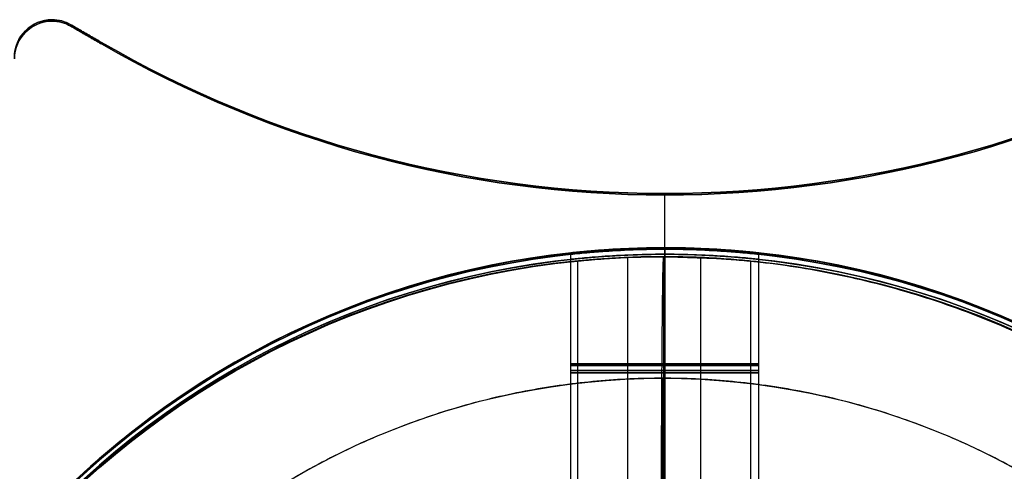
# Model space of a CAD drawing. Header units: millimetres. Extents: x -1634.7 to -1601, y -14.7 to 14.7.
# Tile 5 of 6: x -1626.5 to -1613.3, y 8.6 to 14.7. Entities that reach past the tile are written whole.
import ezdxf

# ---------------------------------------------------------------- set-up
doc = ezdxf.new("R2010")
doc.units = ezdxf.units.MM
for name, color, linetype in [('Layer 01', 7, 'Continuous'), ('LUZ', 7, 'Continuous'), ('METAL NEGRO', 7, 'Continuous')]:
    doc.layers.add(name, color=color, linetype=linetype)

# ---------------------------------------------------------------- blocks, each defined once
blk = doc.blocks.new('Block 11')
at = {"layer": 'Layer 01'}
for p, q in [((-4435.468, 260.94, 2649.758), (-4435.468, 263.965, 2649.758)), ((-4434.218, 261.033, 2647.258), (-4434.218, 264.033, 2647.258)), ((-4432.968, 260.94, 2649.758), (-4432.968, 263.965, 2649.758))]:
    blk.add_line(p, q, dxfattribs=at)
for centre, start, end in [((-4434.218, 252.533, 2647.258), 90, 270), ((-4434.218, 252.533, 2652.508), 90, 180), ((-4434.218, 252.533, 2649.883), 96.2088, 263.7912), ((-4434.218, 252.533, 2652.508), 360, 90), ((-4434.218, 252.533, 2647.258), 270, 90), ((-4434.218, 252.533, 2649.883), 276.2083, 83.7914)]:
    blk.add_arc(centre, 11.5, start, end, dxfattribs=at)
at = {"layer": 'Layer 01', "extrusion": (0, 0, -1)}
for centre, start, end in [((4434.218, 252.533, -2652.508), 0, 90), ((4434.218, 252.533, -2647.258), 270, 90), ((4434.218, 252.533, -2652.508), 90, 180), ((4434.218, 252.533, -2647.258), 90, 270)]:
    blk.add_arc(centre, 11.5, start, end, dxfattribs=at)
at = {"layer": 'Layer 01', "extrusion": (0, 1, 0)}
for start, end in [(270, 90), (90, 270)]:
    blk.add_arc((4434.218, 2649.758, 262.487), 1.25, start, end, dxfattribs=at)
at = {"layer": 'Layer 01'}
for points, knots in [([(-4434.218, 264.033, 2651.008), (-4434.381, 264.033, 2651.008), (-4434.546, 264.029, 2650.976), (-4434.847, 264.017, 2650.851), (-4434.986, 264.008, 2650.758), (-4435.217, 263.99, 2650.528), (-4435.31, 263.981, 2650.389), (-4435.435, 263.968, 2650.087), (-4435.468, 263.965, 2649.924), (-4435.468, 263.965, 2649.594), (-4435.436, 263.968, 2649.432), (-4435.311, 263.981, 2649.129), (-4435.218, 263.99, 2648.99), (-4434.988, 264.008, 2648.76), (-4434.848, 264.016, 2648.667), (-4434.548, 264.029, 2648.542), (-4434.384, 264.033, 2648.508), (-4434.218, 264.033, 2648.508)], [0, 0, 0, 0, 0.494393, 0.494393, 0.988786, 0.988786, 1.483179, 1.483179, 1.977572, 1.977572, 2.471965, 2.471965, 2.966358, 2.966358, 3.460751, 3.460751, 3.955144, 3.955144, 3.955144, 3.955144]), ([(-4434.218, 264.033, 2651.008), (-4434.381, 264.033, 2651.008), (-4434.546, 264.029, 2650.976), (-4434.847, 264.017, 2650.851), (-4434.986, 264.008, 2650.758), (-4435.217, 263.99, 2650.528), (-4435.31, 263.981, 2650.389), (-4435.435, 263.968, 2650.087), (-4435.468, 263.965, 2649.924), (-4435.468, 263.965, 2649.594), (-4435.436, 263.968, 2649.432), (-4435.311, 263.981, 2649.129), (-4435.218, 263.99, 2648.99), (-4434.988, 264.008, 2648.76), (-4434.848, 264.016, 2648.667), (-4434.548, 264.029, 2648.542), (-4434.384, 264.033, 2648.508), (-4434.218, 264.033, 2648.508)], [-3.955144, -3.955144, -3.955144, -3.955144, -3.460751, -3.460751, -2.966358, -2.966358, -2.471965, -2.471965, -1.977572, -1.977572, -1.483179, -1.483179, -0.988786, -0.988786, -0.494393, -0.494393, 0, 0, 0, 0]), ([(-4434.218, 264.033, 2648.508), (-4434.053, 264.033, 2648.508), (-4433.891, 264.029, 2648.541), (-4433.588, 264.016, 2648.666), (-4433.449, 264.008, 2648.759), (-4433.219, 263.99, 2648.99), (-4433.126, 263.981, 2649.129), (-4433.001, 263.968, 2649.43), (-4432.968, 263.965, 2649.595), (-4432.968, 263.965, 2649.839), (-4432.976, 263.965, 2649.922), (-4433.008, 263.969, 2650.083), (-4433.032, 263.971, 2650.161), (-4433.126, 263.981, 2650.388), (-4433.218, 263.99, 2650.525), (-4433.451, 264.008, 2650.759), (-4433.588, 264.016, 2650.85), (-4433.815, 264.026, 2650.944), (-4433.893, 264.028, 2650.968), (-4434.054, 264.032, 2651), (-4434.137, 264.033, 2651.008), (-4434.218, 264.033, 2651.008)], [-3.950447, -3.950447, -3.950447, -3.950447, -3.456641, -3.456641, -2.962835, -2.962835, -2.469029, -2.469029, -1.975223, -1.975223, -1.728321, -1.728321, -1.481418, -1.481418, -0.987612, -0.987612, -0.493806, -0.493806, -0.246903, -0.246903, 0, 0, 0, 0]), ([(-4434.218, 264.033, 2648.508), (-4434.053, 264.033, 2648.508), (-4433.891, 264.029, 2648.541), (-4433.588, 264.016, 2648.666), (-4433.449, 264.008, 2648.759), (-4433.219, 263.99, 2648.99), (-4433.126, 263.981, 2649.129), (-4433.001, 263.968, 2649.43), (-4432.968, 263.965, 2649.595), (-4432.968, 263.965, 2649.839), (-4432.976, 263.965, 2649.922), (-4433.008, 263.969, 2650.083), (-4433.032, 263.971, 2650.161), (-4433.126, 263.981, 2650.388), (-4433.218, 263.99, 2650.525), (-4433.451, 264.008, 2650.759), (-4433.588, 264.016, 2650.85), (-4433.815, 264.026, 2650.944), (-4433.893, 264.028, 2650.968), (-4434.054, 264.032, 2651), (-4434.137, 264.033, 2651.008), (-4434.218, 264.033, 2651.008)], [0, 0, 0, 0, 0.493806, 0.493806, 0.987612, 0.987612, 1.481418, 1.481418, 1.975223, 1.975223, 2.222126, 2.222126, 2.469029, 2.469029, 2.962835, 2.962835, 3.456641, 3.456641, 3.703544, 3.703544, 3.950447, 3.950447, 3.950447, 3.950447])]:
    blk.add_open_spline(points, degree=3, knots=knots, dxfattribs=at)
for points in [[(-4434.218, 264.033, 2651.008), (-4434.218, 261.033, 2651.008)], [(-4434.218, 261.033, 2648.508), (-4434.218, 264.033, 2648.508)], [(-4434.218, 264.033, 2652.508), (-4434.218, 264.033, 2651.008)], [(-4434.218, 264.033, 2648.508), (-4434.218, 264.033, 2647.258)], [(-4434.218, 264.033, 2647.258), (-4434.218, 264.033, 2648.508)], [(-4434.218, 264.033, 2651.008), (-4434.218, 264.033, 2652.508)], [(-4434.218, 264.033, 2648.508), (-4434.218, 261.033, 2648.508)], [(-4434.218, 261.033, 2651.008), (-4434.218, 264.033, 2651.008)]]:
    blk.add_open_spline(points, degree=1, dxfattribs=at)
blk.add_rational_spline([(-4434.218, 264.033, 2652.508), (-4434.218, 264.033, 2661.941), (-4434.218, 254.783, 2663.786)], [1, 0.746414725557, 0.931934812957], degree=2, dxfattribs=at)

msp = doc.modelspace()

# ---------------------------------------------------------------- linework, layer by layer
at = {"layer": 'Layer 01'}
for p, q in [((-1617.894, -9.617, 910), (-1617.894, 9.883, 910)), ((-1617.894, -9.617, 908), (-1617.894, 9.883, 908))]:
    msp.add_line(p, q, dxfattribs=at)
msp.add_circle((-1617.894, 0.133, 910), 9.75, dxfattribs=at)
for points in [[(-1608.144, 0.133, 910), (-1608.144, -9.617, 910), (-1617.894, -9.617, 910), (-1627.644, -9.617, 910), (-1627.644, 0.133, 910), (-1627.644, 9.883, 910), (-1617.894, 9.883, 910), (-1608.144, 9.883, 910), (-1608.144, 0.133, 910)], [(-1608.144, 0.133, 908), (-1608.144, -9.617, 908), (-1617.894, -9.617, 908), (-1627.644, -9.617, 908), (-1627.644, 0.133, 908), (-1627.644, 9.883, 908), (-1617.894, 9.883, 908), (-1608.144, 9.883, 908), (-1608.144, 0.133, 908)], [(-1608.144, 0.133, 909), (-1608.144, -9.617, 909), (-1617.894, -9.617, 909), (-1627.644, -9.617, 909), (-1627.644, 0.133, 909), (-1627.644, 9.883, 909), (-1617.894, 9.883, 909), (-1608.144, 9.883, 909), (-1608.144, 0.133, 909)]]:
    msp.add_rational_spline(points, [1, 0.707106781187, 1, 0.707106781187, 1, 0.707106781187, 1, 0.707106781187, 1], degree=2, knots=[-61.261057, -61.261057, -61.261057, -45.945793, -45.945793, -30.630528, -30.630528, -15.315264, -15.315264, 0, 0, 0], dxfattribs=at)
msp.add_open_spline([(-1617.894, 9.883, 910), (-1617.894, 9.883, 908)], degree=1, dxfattribs=at)
at = {"layer": 'LUZ'}
for p, q in [((-1625.775, 14.586, -1374.871), (-1625.365, 14.349, -1374.871)), ((-1625.775, 14.567, 300), (-1625.365, 14.33, 300)), ((-1625.775, 14.567, -638.535), (-1625.365, 14.33, -638.535)), ((-1625.57, 14.468, -1074.871), (-1625.57, 14.468, -1674.871)), ((-1625.57, 14.449, 600), (-1625.57, 14.449)), ((-1625.57, 14.449, -338.535), (-1625.57, 14.449, -938.535)), ((-1617.865, 8.519, -1674.871), (-1617.865, 12.34, -1674.871)), ((-1617.865, 8.519, -1074.871), (-1617.865, 12.34, -1074.871)), ((-1617.865, 8.5), (-1617.865, 12.321)), ((-1617.865, 8.5, 600), (-1617.865, 12.321, 600)), ((-1617.865, 8.5, -938.535), (-1617.865, 12.321, -938.535)), ((-1617.865, 8.5, -338.535), (-1617.865, 12.321, -338.535))]:
    msp.add_line(p, q, dxfattribs=at)
for centre, radius, start, end in [((-1626.025, 14.153, -1074.871), 0.5, 90, 180), ((-1626.025, 14.134, 600), 0.5, 90, 180), ((-1626.025, 14.134, -338.535), 0.5, 90, 180), ((-1626.025, 14.153, -1674.871), 0.5, 60, 90), ((-1626.025, 14.134), 0.5, 60, 90), ((-1626.025, 14.134, -938.535), 0.5, 60, 90), ((-1617.865, 27.34, -1674.871), 15, 240, 270), ((-1617.865, 27.34, -1374.871), 15, 240, 270), ((-1617.865, 27.321), 15, 240, 270), ((-1617.865, 27.321, 300), 15, 240, 270), ((-1617.865, 27.321, -938.535), 15, 240, 270), ((-1617.865, 27.321, -638.535), 15, 240, 270), ((-1617.865, 27.34, -1674.871), 15, 270, 300), ((-1617.865, 27.34, -1374.871), 15, 270, 300), ((-1617.865, 27.321), 15, 270, 300), ((-1617.865, 27.321, 300), 15, 270, 300), ((-1617.865, 27.321, -938.535), 15, 270, 300), ((-1617.865, 27.321, -638.535), 15, 270, 300)]:
    msp.add_arc(centre, radius, start, end, dxfattribs=at)
at = {"layer": 'LUZ', "extrusion": (0, 0, -1)}
for centre, radius, start, end in [((1626.025, 14.153, 1674.871), 0.5, 0, 90), ((1626.025, 14.153, 1374.871), 0.5, 0, 90), ((1626.025, 14.134), 0.5, 0, 90), ((1626.025, 14.134, -300), 0.5, 0, 90), ((1626.025, 14.134, 938.535), 0.5, 0, 90), ((1626.025, 14.134, 638.535), 0.5, 0, 90), ((1626.025, 14.153, 1074.871), 0.5, 90, 120), ((1626.025, 14.153, 1374.871), 0.5, 90, 120), ((1626.025, 14.134, -600), 0.5, 90, 120), ((1626.025, 14.134, -300), 0.5, 90, 120), ((1626.025, 14.134, 338.535), 0.5, 90, 120), ((1626.025, 14.134, 638.535), 0.5, 90, 120), ((1617.865, 27.34, 1074.871), 15, 270, 300), ((1617.865, 27.321, -600), 15, 270, 300), ((1617.865, 27.321, 338.535), 15, 270, 300), ((1617.865, 27.34, 1074.871), 15, 240, 270), ((1617.865, 27.321, -600), 15, 240, 270), ((1617.865, 27.321, 338.535), 15, 240, 270)]:
    msp.add_arc(centre, radius, start, end, dxfattribs=at)
at = {"layer": 'LUZ'}
for points in [[(-1626.025, 14.653, -1674.871), (-1626.025, 14.653, -1074.871)], [(-1626.025, 14.634), (-1626.025, 14.634, 600)], [(-1626.025, 14.634, -938.535), (-1626.025, 14.634, -338.535)], [(-1625.775, 14.586, -1074.871), (-1625.775, 14.586, -1674.871)], [(-1625.365, 14.349, -1074.871), (-1625.775, 14.586, -1074.871)], [(-1625.775, 14.586, -1674.871), (-1625.365, 14.349, -1674.871)], [(-1625.775, 14.567, 600), (-1625.775, 14.567)], [(-1625.365, 14.33, 600), (-1625.775, 14.567, 600)], [(-1625.775, 14.567), (-1625.365, 14.33)], [(-1625.775, 14.567, -338.535), (-1625.775, 14.567, -938.535)], [(-1625.365, 14.33, -338.535), (-1625.775, 14.567, -338.535)], [(-1625.775, 14.567, -938.535), (-1625.365, 14.33, -938.535)], [(-1625.365, 14.349, -1074.871), (-1625.365, 14.349, -1674.871)], [(-1625.365, 14.33, 600), (-1625.365, 14.33)], [(-1625.365, 14.33, -338.535), (-1625.365, 14.33, -938.535)], [(-1617.865, 12.34, -1674.871), (-1617.865, 12.34, -1074.871)], [(-1617.865, 12.321), (-1617.865, 12.321, 600)], [(-1617.865, 12.321, -938.535), (-1617.865, 12.321, -338.535)]]:
    msp.add_open_spline(points, degree=1, dxfattribs=at)
at = {"layer": 'METAL NEGRO'}
for p, q in [((-1619.115, 8.527, -1677.222), (-1619.115, 11.551, -1677.222)), ((-1617.865, 8.619, -1674.722), (-1617.865, 11.619, -1674.722)), ((-1616.615, 8.527, -1677.222), (-1616.615, 11.551, -1677.222)), ((-1619.026, 11.442, -2.987), (-1619.026, 8.422, -2.987)), ((-1618.361, 11.49, -1.349), (-1618.361, 8.486, -1.349)), ((-1617.865, 11.5), (-1617.865, 8.5)), ((-1617.388, 11.49, -3.651), (-1617.388, 8.486, -3.651)), ((-1616.723, 11.442, -2.013), (-1616.723, 8.422, -2.013))]:
    msp.add_line(p, q, dxfattribs=at)
at = {"layer": 'METAL NEGRO', "extrusion": (0, 0, -1)}
for centre, start, end in [((1617.865, 0.119, 1679.972), 0, 90), ((1617.865, 0.119, 1677.347), 276.2088, 83.7912), ((1617.865, 0.119, 1674.722), 90, 270), ((1617.865, 0.119, 1677.347), 96.2083, 263.7914)]:
    msp.add_arc(centre, 11.5, start, end, dxfattribs=at)
at = {"layer": 'METAL NEGRO'}
for centre, start, end in [((-1617.865, 0.119, -1674.722), 90, 270), ((-1617.865, 0.119, -1679.972), 0, 90)]:
    msp.add_arc(centre, 11.5, start, end, dxfattribs=at)
at = {"layer": 'METAL NEGRO', "extrusion": (0.00389, -7.06101e-13, 0.999992)}
msp.add_arc((-1617.853, 0, -11.544), 11.5, 90, 180, dxfattribs=at)
at = {"layer": 'METAL NEGRO', "extrusion": (0.00389, -5.68434e-14, 0.999992)}
msp.add_arc((-1617.853, 0, -8.919), 11.5, 96.2088, 263.7912, dxfattribs=at)
at = {"layer": 'METAL NEGRO', "extrusion": (-0.00389, 0, -0.999992)}
for start, end in [(270, 90), (90, 270)]:
    msp.add_arc((1617.853, 0, 6.294), 11.5, start, end, dxfattribs=at)
at = {"layer": 'METAL NEGRO', "extrusion": (-0.00389, 3.37517e-13, -0.999992)}
msp.add_arc((1617.853, 0, 11.544), 11.5, 90, 180, dxfattribs=at)
at = {"layer": 'METAL NEGRO', "extrusion": (0.00389, 0, 0.999992)}
msp.add_arc((-1617.853, 0, -8.919), 11.5, 276.2083, 83.7914, dxfattribs=at)
at = {"layer": 'METAL NEGRO', "extrusion": (0, 1, 0)}
for start, end in [(270, 90), (90, 270)]:
    msp.add_arc((1617.865, -1677.222, 10.073), 1.25, start, end, dxfattribs=at)
at = {"layer": 'METAL NEGRO', "extrusion": (0, -1, 0)}
for start, end in [(89.7771, 269.7771), (269.7771, 89.7771)]:
    msp.add_arc((-1617.875, -2.5, -9.954), 1.25, start, end, dxfattribs=at)
at = {"layer": 'METAL NEGRO'}
for points, knots in [([(-1617.865, 11.619, -1675.972), (-1618.028, 11.619, -1675.972), (-1618.193, 11.615, -1676.005), (-1618.494, 11.603, -1676.13), (-1618.633, 11.594, -1676.223), (-1618.864, 11.576, -1676.453), (-1618.957, 11.567, -1676.591), (-1619.082, 11.555, -1676.894), (-1619.115, 11.551, -1677.056), (-1619.115, 11.551, -1677.387), (-1619.083, 11.555, -1677.549), (-1618.957, 11.567, -1677.852), (-1618.865, 11.576, -1677.99), (-1618.634, 11.594, -1678.221), (-1618.495, 11.603, -1678.314), (-1618.195, 11.615, -1678.439), (-1618.03, 11.619, -1678.472), (-1617.865, 11.619, -1678.472)], [0, 0, 0, 0, 0.494393, 0.494393, 0.988786, 0.988786, 1.483179, 1.483179, 1.977572, 1.977572, 2.471965, 2.471965, 2.966358, 2.966358, 3.460751, 3.460751, 3.955144, 3.955144, 3.955144, 3.955144]), ([(-1617.865, 11.619, -1678.472), (-1617.7, 11.619, -1678.472), (-1617.538, 11.615, -1678.44), (-1617.235, 11.603, -1678.314), (-1617.096, 11.594, -1678.221), (-1616.866, 11.576, -1677.991), (-1616.773, 11.567, -1677.851), (-1616.648, 11.555, -1677.551), (-1616.615, 11.551, -1677.386), (-1616.615, 11.551, -1677.141), (-1616.623, 11.552, -1677.058), (-1616.655, 11.555, -1676.898), (-1616.679, 11.558, -1676.82), (-1616.773, 11.567, -1676.593), (-1616.864, 11.576, -1676.455), (-1617.098, 11.594, -1676.222), (-1617.235, 11.603, -1676.13), (-1617.462, 11.612, -1676.036), (-1617.54, 11.615, -1676.012), (-1617.701, 11.618, -1675.98), (-1617.783, 11.619, -1675.972), (-1617.865, 11.619, -1675.972)], [0, 0, 0, 0, 0.493806, 0.493806, 0.987612, 0.987612, 1.481418, 1.481418, 1.975223, 1.975223, 2.222126, 2.222126, 2.469029, 2.469029, 2.962835, 2.962835, 3.456641, 3.456641, 3.703544, 3.703544, 3.950447, 3.950447, 3.950447, 3.950447]), ([(-1617.87, 11.5, -1.25), (-1618.035, 11.5, -1.249), (-1618.199, 11.496, -1.282), (-1618.501, 11.484, -1.406), (-1618.64, 11.475, -1.498), (-1618.871, 11.457, -1.728), (-1618.965, 11.448, -1.866), (-1619.091, 11.436, -2.169), (-1619.124, 11.432, -2.331), (-1619.125, 11.432, -2.661), (-1619.093, 11.436, -2.824), (-1618.969, 11.448, -3.127), (-1618.876, 11.457, -3.265), (-1618.647, 11.475, -3.497), (-1618.508, 11.484, -3.59), (-1618.207, 11.496, -3.716), (-1618.043, 11.5, -3.749), (-1617.88, 11.5, -3.75)], [0, 0, 0, 0, 0.494393, 0.494393, 0.988786, 0.988786, 1.483179, 1.483179, 1.977572, 1.977572, 2.471965, 2.471965, 2.966358, 2.966358, 3.460751, 3.460751, 3.955144, 3.955144, 3.955144, 3.955144]), ([(-1617.88, 11.5, -3.75), (-1617.798, 11.5, -3.75), (-1617.715, 11.499, -3.742), (-1617.555, 11.496, -3.711), (-1617.477, 11.493, -3.688), (-1617.249, 11.484, -3.595), (-1617.111, 11.475, -3.503), (-1616.877, 11.457, -3.271), (-1616.785, 11.448, -3.134), (-1616.69, 11.439, -2.907), (-1616.666, 11.436, -2.829), (-1616.634, 11.433, -2.669), (-1616.625, 11.432, -2.586), (-1616.624, 11.432, -2.341), (-1616.656, 11.436, -2.176), (-1616.78, 11.448, -1.875), (-1616.873, 11.457, -1.735), (-1617.102, 11.475, -1.504), (-1617.24, 11.484, -1.411), (-1617.543, 11.496, -1.284), (-1617.705, 11.5, -1.251), (-1617.87, 11.5, -1.25)], [0, 0, 0, 0, 0.246903, 0.246903, 0.493806, 0.493806, 0.987612, 0.987612, 1.481418, 1.481418, 1.728321, 1.728321, 1.975223, 1.975223, 2.469029, 2.469029, 2.962835, 2.962835, 3.456641, 3.456641, 3.950447, 3.950447, 3.950447, 3.950447])]:
    msp.add_open_spline(points, degree=3, knots=knots, dxfattribs=at)
for points in [[(-1617.865, 11.619, -1678.472), (-1617.865, 8.619, -1678.472)], [(-1617.865, 8.619, -1675.972), (-1617.865, 11.619, -1675.972)], [(-1617.865, 11.619, -1675.972), (-1617.865, 11.619, -1674.722)], [(-1617.865, 11.619, -1679.972), (-1617.865, 11.619, -1678.472)], [(-1617.88, 11.5, -3.75), (-1617.885, 11.5, -5.25)], [(-1617.88, 8.5, -3.75), (-1617.88, 11.5, -3.75)], [(-1617.87, 11.5, -1.25), (-1617.87, 8.5, -1.25)], [(-1617.865, 11.5), (-1617.87, 11.5, -1.25)]]:
    msp.add_open_spline(points, degree=1, dxfattribs=at)
for points, weights in [([(-1617.865, 0.119, -1691.472), (-1617.865, 11.619, -1691.472), (-1617.865, 11.619, -1679.972)], [1, 0.707106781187, 1]), ([(-1617.885, 11.5, -5.25), (-1617.922, 11.5, -14.682), (-1617.929, 2.25, -16.528)], [1, 0.746414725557, 0.931934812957]), ([(-1617.885, 11.5, -5.25), (-1606.386, 11.5, -5.295), (-1606.386, 0, -5.295)], [1, 0.707106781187, 1])]:
    msp.add_rational_spline(points, weights, degree=2, dxfattribs=at)

# ---------------------------------------------------------------- block references
for p in [(2816.353, -252.414, -3722.13), (2816.353, -252.433, -2047.258), (2816.353, -252.433, -2985.793)]:
    msp.add_blockref('Block 11', p, dxfattribs=at)
at = {"layer": 'METAL NEGRO', "extrusion": (0, 0, -1)}
msp.add_blockref('Block 11', (6052.083, -252.5, -1708.783), dxfattribs=at)

doc.saveas('drawing.dxf')
